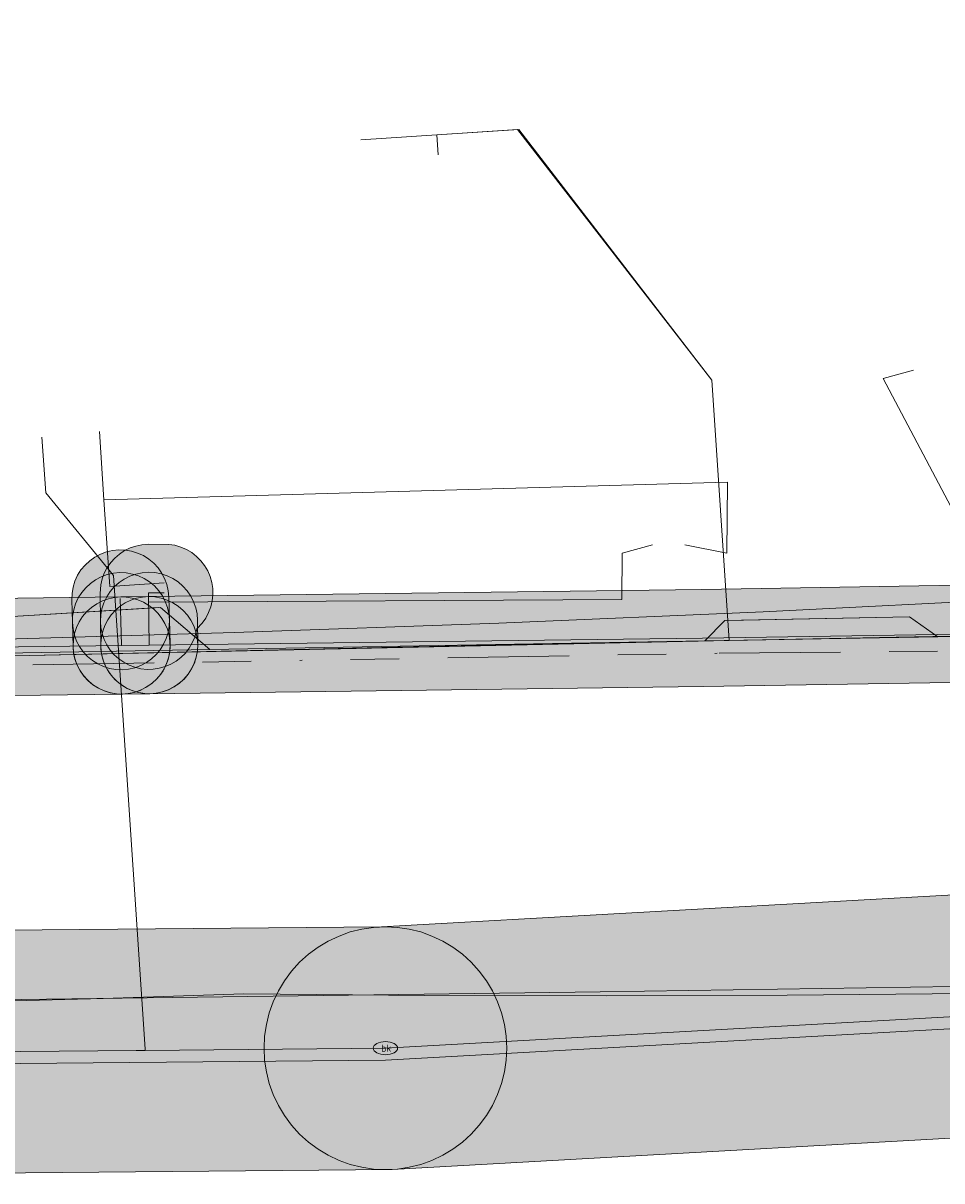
# Model space of a CAD drawing. Header units: metres. Extents: x 191553 to 192958, y 309510 to 310004.
# Tile 2 of 52: x 191599 to 191637, y 309593 to 309640. Entities that reach past the tile are written whole.
import ezdxf
from ezdxf.enums import TextEntityAlignment as Align
from ezdxf.lldxf.tags import DXFTag

# ---------------------------------------------------------------- set-up
doc = ezdxf.new("R2010")
doc.units = ezdxf.units.M
doc.linetypes.add('RI-OVERIG', pattern=[17, 5, -2, 2, -2, 0, -2, 2, -2])
doc.layers.get('0').update_dxf_attribs({"lineweight": 18})
for name, color, linetype, lineweight in [('B-WE-KL-DATA_COAXKABEL_10_ZIGGO BV-G', 90, 'KL-DATA-N', 18), ('B-WE-KL-DATA_KABELBED_KPN BV-G', 90, 'Continuous', 18), ('B-WE-KL-DATA_KABELBED_ZIGGO BV-G', 90, 'Continuous', 18), ('B-WE-KL-DATA_NV WATERLEIDINGMAATSCHAPPIJ LIMBURG-G', 90, 'KL-DATA-N', 18), ('B-WE-KL-ET_LS_ENEXIS NETBEHEER BV-G', 190, 'KL-LS-N', 18), ('B-WE-KL-ET_LS_KABELBED_ENEXIS NETBEHEER BV-G', 190, 'Continuous', 18), ('B-WE-KL-ET_MS_ENEXIS NETBEHEER BV-G', 130, 'KL-MS-N', 18), ('B-WE-KL-GAS_HD_STAAL_100_ENEXIS NETBEHEER BV-G', 30, 'KL-GAS-HD-N', 18), ('B-WE-KL-GAS_HD_STAAL_30_ENEXIS NETBEHEER BV-G', 30, 'KL-GAS-HD-N', 18), ('B-WE-KL-GAS_LD_STAAL_60_ENEXIS NETBEHEER BV-G', 50, 'KL-GAS-LD-N', 18), ('B-WE-KL-WATER_33_NV WATERLEIDINGMAATSCHAPPIJ LIMBURG-G', 170, 'KL-WATER-N', 18), ('B-WE-KL-WATER_400_NV WATERLEIDINGMAATSCHAPPIJ LIMBURG-G', 170, 'KL-WATER-N', 18), ('B-WE-KL-WATER_50_NV WATERLEIDINGMAATSCHAPPIJ LIMBURG-G', 170, 'KL-WATER-N', 18), ('B-WE-KL-WATER_NV WATERLEIDINGMAATSCHAPPIJ LIMBURG-G', 170, 'KL-WATER-N', 18), ('B-WE-KL-WATER_NV WATERLEIDINGMAATSCHAPPIJ LIMBURG-S', 170, 'Continuous', 18), ('B-WE-RI-VRIJVERVAL_BETON_300_GEMEENTE GULPEN   WITTEM-G', 210, 'RI-OVERIG', 18), ('V-WE-KL-ET_MS_KABELBED_ENEXIS NETBEHEER BV-G', 130, 'CONTINUOUS-V', 18)]:
    doc.layers.add(name, color=color, linetype=linetype, lineweight=lineweight)
doc.layers.add('B-WE-OG-INFO_EIS VOORZORGSMAATREGEL_ENEXIS NETBEHEER BV-GV', color=7, linetype='Continuous', lineweight=18, true_color=0xfa194b)
doc.layers.add('B-WE-OG-INFO_EIS VOORZORGSMAATREGEL_NV WATERLEIDINGMAATSCHAPPIJ LIMBURG-GV', color=7, linetype='Continuous', lineweight=18, true_color=0xfa194b)
doc.layers.add('B-WE-OG-INFO_EIS VOORZORGSMAATREGEL_ENEXIS NETBEHEER BV-V', color=7, linetype='Continuous', lineweight=18, true_color=0xfa194b, transparency=0.8)
doc.layers.add('B-WE-OG-INFO_EIS VOORZORGSMAATREGEL_NV WATERLEIDINGMAATSCHAPPIJ LIMBURG-V', color=7, linetype='Continuous', lineweight=18, true_color=0xfa194b, transparency=0.8)
doc.styles.add('NLCS-ISO', font='NLCS-ISO.ttf')
doc.styles.get("Standard").update_dxf_attribs({"font": 'arial.ttf'})
doc.linetypes.add('CONTINUOUS-V', pattern='A,3.5,[24,NLCS.SHX,S=0.5,R=0,X=0,Y=0],3.5', length=7)
tags = doc.linetypes.add('KL-DATA-N', pattern='A,4,-1,[101,NLCS.SHX,S=0.5,R=0,X=0,Y=0],-1,4,-1,["D",Standard,S=1,R=0,X=-0.25,Y=-0.5],-1.5', length=12.5).pattern_tags.tags
tags[18] = DXFTag(74, 10)
tags = doc.linetypes.add('KL-GAS-HD-N', pattern='A,4,-1,[69,NLCS.SHX,S=0.5,R=0,X=0,Y=0],-1,4,-1,["H",Standard,S=1,R=0,X=0,Y=-0.5],-2', length=13).pattern_tags.tags
tags[18] = DXFTag(74, 10)
tags = doc.linetypes.add('KL-GAS-LD-N', pattern='A,4,-1,[69,NLCS.SHX,S=0.5,R=0,X=0,Y=0],-1,4,-1,["L",Standard,S=1,R=0,X=0.25,Y=-0.5],-2', length=13).pattern_tags.tags
tags[18] = DXFTag(74, 10)
tags = doc.linetypes.add('KL-LS-N', pattern='A,4,-1,[103,NLCS.SHX,S=0.75,R=0,X=0,Y=0],-1,4,-1,["L",Standard,S=1,R=0,X=0,Y=-0.5],-2', length=13).pattern_tags.tags
tags[18] = DXFTag(74, 10)
tags = doc.linetypes.add('KL-MS-N', pattern='A,4,-1,[103,NLCS.SHX,S=0.75,R=0,X=0,Y=0],-1,4,-1,["M",Standard,S=1,R=0,X=0,Y=-0.5],-2', length=13).pattern_tags.tags
tags[18] = DXFTag(74, 10)
doc.linetypes.add('KL-WATER-N', pattern='A,7,-0.5,[168,NLCS.SHX,S=0.75,R=0,X=0.75,Y=0],-2', length=9.5)

# ---------------------------------------------------------------- blocks, each defined once
blk = doc.blocks.new('SKL-WATER_BRANDKRAAN_BRANDPUT-SO')
at = {"color": 0, "linetype": 'ByBlock', "lineweight": 18}
blk.add_ellipse((0, 0), major_axis=(2.5, 0), ratio=0.54, dxfattribs=at)
at = {"color": 0, "linetype": 'ByBlock', "lineweight": 18, "style": 'NLCS-ISO'}
blk.add_text('bk', height=1.5, dxfattribs=at).set_placement((0.16, 0), align=Align.MIDDLE_CENTER)

msp = doc.modelspace()

# ---------------------------------------------------------------- hatches: boundary and pattern name
at = {"layer": 'B-WE-OG-INFO_EIS VOORZORGSMAATREGEL_ENEXIS NETBEHEER BV-V'}
for points in [[(191604.594, 309613.849), (191604.844, 309613.886), (191605.087, 309613.955), (191605.321, 309614.055), (191605.538, 309614.182), (191605.739, 309614.336), (191605.919, 309614.515), (191606.073, 309614.714), (191606.203, 309614.933), (191606.303, 309615.165), (191606.39, 309615.517), (191606.615, 309615.75), (191606.76, 309615.957), (191606.877, 309616.179), (191606.965, 309616.416), (191607.024, 309616.664), (191607.05, 309616.914), (191607.045, 309617.167), (191607.007, 309617.418), (191606.939, 309617.66), (191606.841, 309617.893), (191606.713, 309618.113), (191606.559, 309618.313), (191606.382, 309618.492), (191606.182, 309618.648), (191605.965, 309618.777), (191605.732, 309618.879), (191605.49, 309618.95), (191605.241, 309618.989), (191604.385, 309618.991), (191604.132, 309618.972), (191603.884, 309618.922), (191603.644, 309618.84), (191603.418, 309618.73), (191603.207, 309618.591), (191603.014, 309618.427), (191602.843, 309618.239), (191602.699, 309618.032), (191602.581, 309617.808), (191602.493, 309617.573), (191602.434, 309617.327), (191602.406, 309616.964), (191602.421, 309615.815), (191602.441, 309615.564), (191602.492, 309615.315), (191602.573, 309615.077), (191602.684, 309614.85), (191602.824, 309614.637), (191602.988, 309614.446), (191603.176, 309614.276), (191603.383, 309614.132), (191603.608, 309614.014), (191603.844, 309613.926), (191604.091, 309613.869), (191604.342, 309613.843)], [(191603.322, 309613.826), (191603.582, 309613.85), (191603.836, 309613.908), (191604.083, 309613.999), (191604.313, 309614.121), (191604.527, 309614.273), (191604.719, 309614.451), (191604.886, 309614.652), (191605.025, 309614.873), (191605.134, 309615.112), (191605.211, 309615.36), (191605.255, 309615.618), (191605.265, 309615.88), (191605.239, 309616.82), (191605.215, 309617.081), (191605.157, 309617.335), (191605.066, 309617.582), (191604.943, 309617.813), (191604.793, 309618.025), (191604.614, 309618.218), (191604.413, 309618.385), (191604.192, 309618.524), (191603.953, 309618.633), (191603.705, 309618.71), (191603.447, 309618.754), (191603.185, 309618.764), (191602.924, 309618.74), (191602.67, 309618.682), (191602.423, 309618.591), (191602.192, 309618.468), (191601.98, 309618.318), (191601.787, 309618.139), (191601.62, 309617.938), (191601.481, 309617.717), (191601.372, 309617.478), (191601.295, 309617.23), (191601.251, 309616.972), (191601.241, 309616.71), (191601.267, 309615.77), (191601.291, 309615.509), (191601.349, 309615.255), (191601.44, 309615.008), (191601.563, 309614.777), (191601.713, 309614.565), (191601.892, 309614.372), (191602.092, 309614.206), (191602.315, 309614.066), (191602.553, 309613.957), (191602.801, 309613.88), (191603.061, 309613.836), (191603.321, 309613.826)], [(191603.342, 309612.826), (191603.602, 309612.849), (191603.857, 309612.907), (191604.102, 309612.997), (191604.335, 309613.119), (191604.548, 309613.27), (191604.741, 309613.447), (191604.908, 309613.648), (191605.047, 309613.868), (191605.158, 309614.107), (191605.235, 309614.355), (191605.28, 309614.613), (191605.29, 309614.875), (191605.265, 309615.875), (191605.242, 309616.136), (191605.184, 309616.391), (191605.094, 309616.636), (191604.972, 309616.869), (191604.821, 309617.082), (191604.644, 309617.275), (191604.443, 309617.442), (191604.222, 309617.582), (191603.984, 309617.692), (191603.736, 309617.769), (191603.477, 309617.814), (191603.217, 309617.824), (191602.955, 309617.801), (191602.7, 309617.743), (191602.455, 309617.653), (191602.223, 309617.531), (191602.009, 309617.38), (191601.817, 309617.203), (191601.649, 309617.002), (191601.51, 309616.782), (191601.4, 309616.543), (191601.322, 309616.295), (191601.277, 309616.037), (191601.267, 309615.775), (191601.292, 309614.775), (191601.315, 309614.514), (191601.373, 309614.259), (191601.463, 309614.014), (191601.585, 309613.782), (191601.736, 309613.568), (191601.913, 309613.375), (191602.114, 309613.208), (191602.335, 309613.068), (191602.573, 309612.959), (191602.821, 309612.881), (191603.08, 309612.836), (191603.34, 309612.826)], [(191604.455, 309612.84), (191604.715, 309612.86), (191604.97, 309612.914), (191605.217, 309613.001), (191605.45, 309613.119), (191605.666, 309613.266), (191605.862, 309613.442), (191606.032, 309613.64), (191606.175, 309613.859), (191606.288, 309614.096), (191606.369, 309614.343), (191606.418, 309614.6), (191606.432, 309614.862), (191606.421, 309615.863), (191606.401, 309616.124), (191606.347, 309616.379), (191606.261, 309616.626), (191606.142, 309616.861), (191605.994, 309617.076), (191605.819, 309617.271), (191605.622, 309617.441), (191605.403, 309617.584), (191605.165, 309617.697), (191604.918, 309617.778), (191604.66, 309617.827), (191604.4, 309617.841), (191604.138, 309617.821), (191603.883, 309617.767), (191603.636, 309617.681), (191603.403, 309617.562), (191603.187, 309617.415), (191602.991, 309617.239), (191602.821, 309617.042), (191602.678, 309616.823), (191602.565, 309616.585), (191602.484, 309616.338), (191602.436, 309616.081), (191602.421, 309615.819), (191602.432, 309614.818), (191602.452, 309614.557), (191602.506, 309614.302), (191602.593, 309614.055), (191602.711, 309613.821), (191602.859, 309613.605), (191603.034, 309613.41), (191603.232, 309613.24), (191603.451, 309613.097), (191603.688, 309612.984), (191603.935, 309612.903), (191604.193, 309612.854), (191604.453, 309612.84)], [(191627.247, 309613.131), (191646.772, 309613.458), (191647.024, 309613.478), (191647.273, 309613.531), (191647.512, 309613.613), (191647.737, 309613.725), (191647.949, 309613.865), (191648.14, 309614.031), (191648.309, 309614.219), (191648.452, 309614.426), (191648.569, 309614.65), (191648.656, 309614.889), (191648.713, 309615.134), (191648.738, 309615.386), (191648.731, 309615.64), (191648.692, 309615.889), (191648.622, 309616.132), (191648.522, 309616.363), (191648.393, 309616.582), (191648.238, 309616.782), (191648.06, 309616.96), (191647.859, 309617.115), (191647.641, 309617.243), (191647.409, 309617.342), (191647.165, 309617.412), (191646.915, 309617.45), (191646.706, 309617.458), (191627.197, 309617.131), (191604.407, 309616.84), (191604.154, 309616.821), (191603.906, 309616.77), (191603.668, 309616.688), (191603.44, 309616.577), (191603.229, 309616.438), (191603.038, 309616.274), (191602.867, 309616.085), (191602.723, 309615.879), (191602.605, 309615.654), (191602.518, 309615.418), (191602.46, 309615.172), (191602.434, 309614.919), (191602.44, 309614.666), (191602.478, 309614.416), (191602.546, 309614.174), (191602.646, 309613.941), (191602.773, 309613.723), (191602.928, 309613.522), (191603.106, 309613.343), (191603.305, 309613.188), (191603.523, 309613.059), (191603.755, 309612.958), (191603.997, 309612.888), (191604.247, 309612.849), (191604.458, 309612.84)], [(191565.56, 309612.032), (191565.21, 309616.019), (191568.683, 309616.184), (191584.14, 309616.581), (191603.266, 309616.825), (191603.475, 309616.816), (191603.725, 309616.777), (191603.968, 309616.707), (191604.201, 309616.606), (191604.419, 309616.477), (191604.617, 309616.322), (191604.796, 309616.142), (191604.95, 309615.942), (191605.077, 309615.724), (191605.177, 309615.491), (191605.246, 309615.249), (191605.284, 309614.997), (191605.289, 309614.745), (191605.264, 309614.494), (191605.206, 309614.247), (191605.118, 309614.011), (191605, 309613.786), (191604.856, 309613.58), (191604.685, 309613.391), (191604.494, 309613.228), (191604.283, 309613.089), (191604.055, 309612.977), (191603.817, 309612.895), (191603.568, 309612.844), (191603.317, 309612.825), (191584.206, 309612.581), (191568.807, 309612.186)], [(191604.458, 309612.84), (191604.72, 309612.861), (191604.974, 309612.915), (191605.221, 309613.002), (191605.455, 309613.122), (191605.67, 309613.269), (191605.864, 309613.444), (191606.035, 309613.644), (191606.177, 309613.863), (191606.289, 309614.098), (191606.371, 309614.348), (191606.418, 309614.606), (191606.432, 309614.866), (191606.411, 309615.128), (191606.357, 309615.382), (191606.27, 309615.629), (191606.15, 309615.863), (191606.003, 309616.078), (191605.828, 309616.272), (191605.628, 309616.443), (191605.409, 309616.585), (191605.174, 309616.697), (191604.924, 309616.779), (191604.666, 309616.826), (191604.406, 309616.84), (191603.265, 309616.825), (191603.005, 309616.804), (191602.749, 309616.75), (191602.501, 309616.662), (191602.268, 309616.543), (191602.053, 309616.396), (191601.859, 309616.221), (191601.689, 309616.022), (191601.546, 309615.802), (191601.434, 309615.567), (191601.353, 309615.318), (191601.305, 309615.059), (191601.291, 309614.799), (191601.312, 309614.537), (191601.366, 309614.283), (191601.453, 309614.036), (191601.573, 309613.802), (191601.72, 309613.587), (191601.895, 309613.393), (191602.094, 309613.223), (191602.314, 309613.08), (191602.549, 309612.968), (191602.799, 309612.886), (191603.057, 309612.839), (191603.317, 309612.825)]]:
    msp.add_hatch(color=256, dxfattribs=at).paths.add_polyline_path(points)
at = {"layer": 'B-WE-OG-INFO_EIS VOORZORGSMAATREGEL_NV WATERLEIDINGMAATSCHAPPIJ LIMBURG-V'}
for points in [[(191567.25, 309592.779), (191566.374, 309602.754), (191568.956, 309602.839), (191614, 309603.241), (191644.929, 309604.965), (191670.378, 309607.326), (191720.728, 309611.521), (191742.862, 309614.386), (191752.072, 309615.903), (191761.273, 309617.886), (191769.874, 309619.591), (191783.331, 309621.691), (191783.854, 309621.745), (191784.488, 309621.736), (191785.112, 309621.648), (191785.723, 309621.481), (191786.307, 309621.238), (191786.856, 309620.924), (191787.359, 309620.544), (191787.812, 309620.103), (191788.206, 309619.606), (191788.532, 309619.067), (191788.789, 309618.489), (191788.971, 309617.883), (191789.075, 309617.259), (191789.099, 309616.629), (191789.044, 309615.999), (191788.909, 309615.38), (191788.698, 309614.785), (191788.414, 309614.221), (191788.059, 309613.696), (191787.643, 309613.222), (191787.169, 309612.802), (191786.647, 309612.448), (191786.083, 309612.161), (191785.487, 309611.947), (191784.871, 309611.811), (191771.715, 309609.761), (191763.343, 309608.102), (191754.057, 309606.101), (191744.407, 309604.505), (191721.896, 309601.589), (191671.221, 309597.361), (191645.76, 309594.999), (191614.439, 309593.25), (191569.109, 309592.84)], [(191619.161, 309598.242), (191619.137, 309598.732), (191619.065, 309599.217), (191618.946, 309599.693), (191618.78, 309600.155), (191618.571, 309600.599), (191618.318, 309601.02), (191618.026, 309601.414), (191617.697, 309601.778), (191617.333, 309602.107), (191616.939, 309602.399), (191616.518, 309602.652), (191616.074, 309602.861), (191615.612, 309603.027), (191615.136, 309603.146), (191614.651, 309603.218), (191614.161, 309603.242), (191613.671, 309603.218), (191613.186, 309603.146), (191612.71, 309603.027), (191612.248, 309602.861), (191611.804, 309602.652), (191611.383, 309602.399), (191610.989, 309602.107), (191610.625, 309601.778), (191610.296, 309601.414), (191610.004, 309601.02), (191609.751, 309600.599), (191609.542, 309600.155), (191609.376, 309599.693), (191609.257, 309599.217), (191609.185, 309598.732), (191609.161, 309598.242), (191609.185, 309597.752), (191609.257, 309597.267), (191609.376, 309596.791), (191609.542, 309596.329), (191609.751, 309595.885), (191610.004, 309595.464), (191610.296, 309595.07), (191610.625, 309594.706), (191610.989, 309594.377), (191611.383, 309594.085), (191611.804, 309593.832), (191612.248, 309593.623), (191612.71, 309593.457), (191613.186, 309593.338), (191613.671, 309593.266), (191614.161, 309593.242), (191614.651, 309593.266), (191615.136, 309593.338), (191615.612, 309593.457), (191616.074, 309593.623), (191616.518, 309593.832), (191616.939, 309594.085), (191617.333, 309594.377), (191617.697, 309594.706), (191618.026, 309595.07), (191618.318, 309595.464), (191618.571, 309595.885), (191618.78, 309596.329), (191618.946, 309596.791), (191619.065, 309597.267), (191619.137, 309597.752)]]:
    msp.add_hatch(color=256, dxfattribs=at).paths.add_polyline_path(points)

# ---------------------------------------------------------------- linework, layer by layer
at = {"layer": 'B-WE-KL-DATA_COAXKABEL_10_ZIGGO BV-G', "flags": 128}
for points in [[(191627.606, 309625.753), (191619.658, 309636.074), (191616.283, 309635.85)], [(191655.527, 309615.525), (191648.799, 309615.414), (191642.021, 309615.295), (191635.195, 309615.169), (191628.319, 309615.036), (191621.191, 309614.891), (191614.012, 309614.737), (191606.783, 309614.576), (191599.503, 309614.407)]]:
    msp.add_lwpolyline(points, dxfattribs=at)
at = {"layer": 'B-WE-KL-DATA_KABELBED_KPN BV-G', "flags": 128}
for points in [[(191606.922, 309614.655), (191604.893, 309616.396), (191598.801, 309616.012), (191597.666, 309614.491)], [(191598.801, 309616.012), (191604.801, 309616.39)], [(191627.318, 309615.017), (191628.145, 309615.857), (191635.744, 309616.005), (191636.919, 309615.187)], [(191635.744, 309616.005), (191628.219, 309615.858)], [(191606.921, 309614.655), (191606.922, 309614.655), (191627.317, 309615.017)], [(191627.317, 309615.017), (191627.318, 309615.017), (191636.918, 309615.187)], [(191636.918, 309615.187), (191636.919, 309615.187), (191647.962, 309615.384)], [(191597.665, 309614.491), (191597.666, 309614.491), (191606.921, 309614.655)]]:
    msp.add_lwpolyline(points, dxfattribs=at)
at = {"layer": 'B-WE-KL-DATA_KABELBED_ZIGGO BV-G', "flags": 128}
for points in [[(191616.283, 309635.85), (191619.603, 309636.07)], [(191619.603, 309636.07), (191627.606, 309625.753), (191628.319, 309615.036)], [(191613.141, 309635.642), (191616.283, 309635.85)], [(191616.337, 309635.036), (191616.283, 309635.85)], [(191628.319, 309615.036), (191655.527, 309615.525), (191674.341, 309616.184)], [(191584.179, 309614.382), (191599.503, 309614.407), (191628.319, 309615.036)]]:
    msp.add_lwpolyline(points, dxfattribs=at)
at = {"layer": 'B-WE-KL-DATA_NV WATERLEIDINGMAATSCHAPPIJ LIMBURG-G', "flags": 128}
msp.add_lwpolyline([(191793.197, 309618.654), (191793.214, 309618.555), (191789.981, 309618.003), (191787.736, 309616.172), (191785.613, 309616.48), (191770.946, 309614.196), (191753.085, 309610.496), (191743.658, 309608.943), (191721.297, 309606.05), (191645.327, 309599.479), (191614.165, 309597.742), (191569.017, 309597.339), (191566.856, 309597.268)], dxfattribs=at)
at = {"layer": 'B-WE-KL-ET_LS_ENEXIS NETBEHEER BV-G', "flags": 128}
for points in [[(191646.647, 309618.86), (191638.343, 309618.86), (191634.662, 309625.813), (191635.909, 309626.159)], [(191602.558, 309620.829), (191628.245, 309621.552), (191628.225, 309618.625), (191626.493, 309618.971)], [(191604.411, 309616.613), (191623.903, 309616.716), (191623.914, 309618.625), (191625.161, 309618.971)]]:
    msp.add_lwpolyline(points, dxfattribs=at)
at = {"layer": 'B-WE-KL-ET_LS_KABELBED_ENEXIS NETBEHEER BV-G', "flags": 128}
msp.add_lwpolyline([(191637.609, 309600.789), (191622.999, 309600.564), (191584.636, 309600.061)], dxfattribs=at)
at = {"layer": 'B-WE-KL-ET_MS_ENEXIS NETBEHEER BV-G', "flags": 128}
msp.add_lwpolyline([(191566.652, 309599.583), (191570.287, 309599.76), (191574.001, 309599.883), (191577.717, 309599.95), (191581.432, 309599.961), (191585.148, 309599.914), (191590.942, 309600.005), (191596.736, 309600.131), (191602.529, 309600.292), (191608.321, 309600.487), (191615.785, 309600.414), (191623.25, 309600.391), (191630.714, 309600.42), (191638.178, 309600.5)], dxfattribs=at)
at = {"layer": 'B-WE-KL-GAS_HD_STAAL_100_ENEXIS NETBEHEER BV-G', "flags": 128}
for points in [[(191604.432, 309614.84), (191627.222, 309615.131), (191636.892, 309615.283), (191646.739, 309615.458)], [(191565.385, 309614.026), (191568.734, 309614.185), (191584.166, 309614.581), (191603.291, 309614.825)], [(191603.291, 309614.825), (191604.432, 309614.84)]]:
    msp.add_lwpolyline(points, dxfattribs=at)
at = {"layer": 'B-WE-KL-GAS_HD_STAAL_30_ENEXIS NETBEHEER BV-G', "flags": 128}
for points in [[(191604.421, 309615.841), (191604.406, 309616.991), (191605.052, 309616.998)], [(191603.266, 309615.825), (191603.24, 309616.765)], [(191603.291, 309614.825), (191603.266, 309615.825)], [(191604.432, 309614.84), (191604.421, 309615.841)]]:
    msp.add_lwpolyline(points, dxfattribs=at)
at = {"layer": 'B-WE-KL-GAS_LD_STAAL_60_ENEXIS NETBEHEER BV-G', "flags": 128}
msp.add_lwpolyline([(191605.047, 309617.403), (191602.802, 309617.251), (191602.558, 309620.829), (191602.377, 309623.634)], dxfattribs=at)
at = {"layer": 'B-WE-KL-WATER_33_NV WATERLEIDINGMAATSCHAPPIJ LIMBURG-G', "flags": 128}
msp.add_lwpolyline([(191600.166, 309621.111), (191600.012, 309623.406)], dxfattribs=at)
at = {"layer": 'B-WE-KL-WATER_400_NV WATERLEIDINGMAATSCHAPPIJ LIMBURG-G', "flags": 128}
msp.add_lwpolyline([(191784.101, 309616.751), (191770.845, 309614.686), (191762.326, 309612.998), (191753.004, 309610.989), (191743.594, 309609.439), (191721.254, 309606.548), (191702.594, 309604.971), (191672.612, 309602.493), (191670.793, 309602.343), (191669.919, 309602.262), (191665.654, 309601.866), (191661.359, 309601.468), (191645.299, 309599.978), (191614.161, 309598.242), (191604.261, 309598.153), (191603.898, 309598.15), (191569.001, 309597.839), (191566.812, 309597.767)], dxfattribs=at)
at = {"layer": 'B-WE-KL-WATER_50_NV WATERLEIDINGMAATSCHAPPIJ LIMBURG-G', "flags": 128}
msp.add_lwpolyline([(191602.959, 309617.711), (191600.166, 309621.111)], dxfattribs=at)
at = {"layer": 'B-WE-KL-WATER_NV WATERLEIDINGMAATSCHAPPIJ LIMBURG-G', "flags": 128}
msp.add_lwpolyline([(191604.261, 309598.153), (191604.258, 309598.203), (191602.959, 309617.711)], dxfattribs=at)
at = {"layer": 'B-WE-OG-INFO_EIS VOORZORGSMAATREGEL_ENEXIS NETBEHEER BV-GV', "flags": 128}
for points in [[(191604.594, 309613.849), (191604.844, 309613.886), (191605.087, 309613.955), (191605.321, 309614.055), (191605.538, 309614.182), (191605.739, 309614.336), (191605.919, 309614.515), (191606.073, 309614.714), (191606.203, 309614.933), (191606.303, 309615.165), (191606.39, 309615.517), (191606.615, 309615.75), (191606.76, 309615.957), (191606.877, 309616.179), (191606.965, 309616.416), (191607.024, 309616.664), (191607.05, 309616.914), (191607.045, 309617.167), (191607.007, 309617.418), (191606.939, 309617.66), (191606.841, 309617.893), (191606.713, 309618.113), (191606.559, 309618.313), (191606.382, 309618.492), (191606.182, 309618.648), (191605.965, 309618.777), (191605.732, 309618.879), (191605.49, 309618.95), (191605.241, 309618.989), (191604.385, 309618.991), (191604.132, 309618.972), (191603.884, 309618.922), (191603.644, 309618.84), (191603.418, 309618.73), (191603.207, 309618.591), (191603.014, 309618.427), (191602.843, 309618.239), (191602.699, 309618.032), (191602.581, 309617.808), (191602.493, 309617.573), (191602.434, 309617.327), (191602.406, 309616.964), (191602.421, 309615.815), (191602.441, 309615.564), (191602.492, 309615.315), (191602.573, 309615.077), (191602.684, 309614.85), (191602.824, 309614.637), (191602.988, 309614.446), (191603.176, 309614.276), (191603.383, 309614.132), (191603.608, 309614.014), (191603.844, 309613.926), (191604.091, 309613.869), (191604.342, 309613.843)], [(191603.322, 309613.826), (191603.582, 309613.85), (191603.836, 309613.908), (191604.083, 309613.999), (191604.313, 309614.121), (191604.527, 309614.273), (191604.719, 309614.451), (191604.886, 309614.652), (191605.025, 309614.873), (191605.134, 309615.112), (191605.211, 309615.36), (191605.255, 309615.618), (191605.265, 309615.88), (191605.239, 309616.82), (191605.215, 309617.081), (191605.157, 309617.335), (191605.066, 309617.582), (191604.943, 309617.813), (191604.793, 309618.025), (191604.614, 309618.218), (191604.413, 309618.385), (191604.192, 309618.524), (191603.953, 309618.633), (191603.705, 309618.71), (191603.447, 309618.754), (191603.185, 309618.764), (191602.924, 309618.74), (191602.67, 309618.682), (191602.423, 309618.591), (191602.192, 309618.468), (191601.98, 309618.318), (191601.787, 309618.139), (191601.62, 309617.938), (191601.481, 309617.717), (191601.372, 309617.478), (191601.295, 309617.23), (191601.251, 309616.972), (191601.241, 309616.71), (191601.267, 309615.77), (191601.291, 309615.509), (191601.349, 309615.255), (191601.44, 309615.008), (191601.563, 309614.777), (191601.713, 309614.565), (191601.892, 309614.372), (191602.092, 309614.206), (191602.315, 309614.066), (191602.553, 309613.957), (191602.801, 309613.88), (191603.061, 309613.836), (191603.321, 309613.826)], [(191603.342, 309612.826), (191603.602, 309612.849), (191603.857, 309612.907), (191604.102, 309612.997), (191604.335, 309613.119), (191604.548, 309613.27), (191604.741, 309613.447), (191604.908, 309613.648), (191605.047, 309613.868), (191605.158, 309614.107), (191605.235, 309614.355), (191605.28, 309614.613), (191605.29, 309614.875), (191605.265, 309615.875), (191605.242, 309616.136), (191605.184, 309616.391), (191605.094, 309616.636), (191604.972, 309616.869), (191604.821, 309617.082), (191604.644, 309617.275), (191604.443, 309617.442), (191604.222, 309617.582), (191603.984, 309617.692), (191603.736, 309617.769), (191603.477, 309617.814), (191603.217, 309617.824), (191602.955, 309617.801), (191602.7, 309617.743), (191602.455, 309617.653), (191602.223, 309617.531), (191602.009, 309617.38), (191601.817, 309617.203), (191601.649, 309617.002), (191601.51, 309616.782), (191601.4, 309616.543), (191601.322, 309616.295), (191601.277, 309616.037), (191601.267, 309615.775), (191601.292, 309614.775), (191601.315, 309614.514), (191601.373, 309614.259), (191601.463, 309614.014), (191601.585, 309613.782), (191601.736, 309613.568), (191601.913, 309613.375), (191602.114, 309613.208), (191602.335, 309613.068), (191602.573, 309612.959), (191602.821, 309612.881), (191603.08, 309612.836), (191603.34, 309612.826)], [(191604.455, 309612.84), (191604.715, 309612.86), (191604.97, 309612.914), (191605.217, 309613.001), (191605.45, 309613.119), (191605.666, 309613.266), (191605.862, 309613.442), (191606.032, 309613.64), (191606.175, 309613.859), (191606.288, 309614.096), (191606.369, 309614.343), (191606.418, 309614.6), (191606.432, 309614.862), (191606.421, 309615.863), (191606.401, 309616.124), (191606.347, 309616.379), (191606.261, 309616.626), (191606.142, 309616.861), (191605.994, 309617.076), (191605.819, 309617.271), (191605.622, 309617.441), (191605.403, 309617.584), (191605.165, 309617.697), (191604.918, 309617.778), (191604.66, 309617.827), (191604.4, 309617.841), (191604.138, 309617.821), (191603.883, 309617.767), (191603.636, 309617.681), (191603.403, 309617.562), (191603.187, 309617.415), (191602.991, 309617.239), (191602.821, 309617.042), (191602.678, 309616.823), (191602.565, 309616.585), (191602.484, 309616.338), (191602.436, 309616.081), (191602.421, 309615.819), (191602.432, 309614.818), (191602.452, 309614.557), (191602.506, 309614.302), (191602.593, 309614.055), (191602.711, 309613.821), (191602.859, 309613.605), (191603.034, 309613.41), (191603.232, 309613.24), (191603.451, 309613.097), (191603.688, 309612.984), (191603.935, 309612.903), (191604.193, 309612.854), (191604.453, 309612.84)], [(191604.458, 309612.84), (191604.72, 309612.861), (191604.974, 309612.915), (191605.221, 309613.002), (191605.455, 309613.122), (191605.67, 309613.269), (191605.864, 309613.444), (191606.035, 309613.644), (191606.177, 309613.863), (191606.289, 309614.098), (191606.371, 309614.348), (191606.418, 309614.606), (191606.432, 309614.866), (191606.411, 309615.128), (191606.357, 309615.382), (191606.27, 309615.629), (191606.15, 309615.863), (191606.003, 309616.078), (191605.828, 309616.272), (191605.628, 309616.443), (191605.409, 309616.585), (191605.174, 309616.697), (191604.924, 309616.779), (191604.666, 309616.826), (191604.406, 309616.84), (191603.265, 309616.825), (191603.005, 309616.804), (191602.749, 309616.75), (191602.501, 309616.662), (191602.268, 309616.543), (191602.053, 309616.396), (191601.859, 309616.221), (191601.689, 309616.022), (191601.546, 309615.802), (191601.434, 309615.567), (191601.353, 309615.318), (191601.305, 309615.059), (191601.291, 309614.799), (191601.312, 309614.537), (191601.366, 309614.283), (191601.453, 309614.036), (191601.573, 309613.802), (191601.72, 309613.587), (191601.895, 309613.393), (191602.094, 309613.223), (191602.314, 309613.08), (191602.549, 309612.968), (191602.799, 309612.886), (191603.057, 309612.839), (191603.317, 309612.825)]]:
    msp.add_lwpolyline(points, close=True, dxfattribs=at)
for points in [[(191646.706, 309617.458), (191627.197, 309617.131), (191604.407, 309616.84), (191604.154, 309616.821), (191603.906, 309616.77), (191603.668, 309616.688), (191603.44, 309616.577), (191603.229, 309616.438), (191603.038, 309616.274), (191602.867, 309616.085), (191602.723, 309615.879), (191602.605, 309615.654), (191602.518, 309615.418), (191602.46, 309615.172), (191602.434, 309614.919), (191602.44, 309614.666), (191602.478, 309614.416), (191602.546, 309614.174), (191602.646, 309613.941), (191602.773, 309613.723), (191602.928, 309613.522), (191603.106, 309613.343), (191603.305, 309613.188), (191603.523, 309613.059), (191603.755, 309612.958), (191603.997, 309612.888), (191604.247, 309612.849), (191604.458, 309612.84), (191627.247, 309613.131), (191646.772, 309613.458)], [(191584.14, 309616.581), (191603.266, 309616.825), (191603.475, 309616.816), (191603.725, 309616.777), (191603.968, 309616.707), (191604.201, 309616.606), (191604.419, 309616.477), (191604.617, 309616.322), (191604.796, 309616.142), (191604.95, 309615.942), (191605.077, 309615.724), (191605.177, 309615.491), (191605.246, 309615.249), (191605.284, 309614.997), (191605.289, 309614.745), (191605.264, 309614.494), (191605.206, 309614.247), (191605.118, 309614.011), (191605, 309613.786), (191604.856, 309613.58), (191604.685, 309613.391), (191604.494, 309613.228), (191604.283, 309613.089), (191604.055, 309612.977), (191603.817, 309612.895), (191603.568, 309612.844), (191603.317, 309612.825), (191584.206, 309612.581)]]:
    msp.add_lwpolyline(points, dxfattribs=at)
at = {"layer": 'B-WE-OG-INFO_EIS VOORZORGSMAATREGEL_NV WATERLEIDINGMAATSCHAPPIJ LIMBURG-GV', "flags": 128}
msp.add_lwpolyline([(191744.407, 309604.505), (191721.896, 309601.589), (191671.221, 309597.361), (191645.76, 309594.999), (191614.439, 309593.25), (191569.109, 309592.84), (191567.25, 309592.779), (191566.374, 309602.754), (191568.956, 309602.839), (191614, 309603.241), (191644.929, 309604.965), (191670.378, 309607.326), (191720.728, 309611.521), (191742.862, 309614.386)], dxfattribs=at)
msp.add_lwpolyline([(191619.161, 309598.242), (191619.137, 309598.732), (191619.065, 309599.217), (191618.946, 309599.693), (191618.78, 309600.155), (191618.571, 309600.599), (191618.318, 309601.02), (191618.026, 309601.414), (191617.697, 309601.778), (191617.333, 309602.107), (191616.939, 309602.399), (191616.518, 309602.652), (191616.074, 309602.861), (191615.612, 309603.027), (191615.136, 309603.146), (191614.651, 309603.218), (191614.161, 309603.242), (191613.671, 309603.218), (191613.186, 309603.146), (191612.71, 309603.027), (191612.248, 309602.861), (191611.804, 309602.652), (191611.383, 309602.399), (191610.989, 309602.107), (191610.625, 309601.778), (191610.296, 309601.414), (191610.004, 309601.02), (191609.751, 309600.599), (191609.542, 309600.155), (191609.376, 309599.693), (191609.257, 309599.217), (191609.185, 309598.732), (191609.161, 309598.242), (191609.185, 309597.752), (191609.257, 309597.267), (191609.376, 309596.791), (191609.542, 309596.329), (191609.751, 309595.885), (191610.004, 309595.464), (191610.296, 309595.07), (191610.625, 309594.706), (191610.989, 309594.377), (191611.383, 309594.085), (191611.804, 309593.832), (191612.248, 309593.623), (191612.71, 309593.457), (191613.186, 309593.338), (191613.671, 309593.266), (191614.161, 309593.242), (191614.651, 309593.266), (191615.136, 309593.338), (191615.612, 309593.457), (191616.074, 309593.623), (191616.518, 309593.832), (191616.939, 309594.085), (191617.333, 309594.377), (191617.697, 309594.706), (191618.026, 309595.07), (191618.318, 309595.464), (191618.571, 309595.885), (191618.78, 309596.329), (191618.946, 309596.791), (191619.065, 309597.267), (191619.137, 309597.752)], close=True, dxfattribs=at)
at = {"layer": 'B-WE-RI-VRIJVERVAL_BETON_300_GEMEENTE GULPEN   WITTEM-G', "flags": 128}
for points in [[(191627.907, 309614.505), (191676.451, 309614.999)], [(191565.435, 309613.448), (191627.907, 309614.505)]]:
    msp.add_lwpolyline(points, dxfattribs=at)
at = {"layer": 'V-WE-KL-ET_MS_KABELBED_ENEXIS NETBEHEER BV-G', "flags": 128}
msp.add_lwpolyline([(191565.388, 309613.982), (191568.737, 309614.099), (191572.274, 309614.288), (191575.811, 309614.457), (191579.35, 309614.605), (191582.89, 309614.733), (191586.43, 309614.84), (191589.97, 309614.927), (191593.512, 309614.993), (191597.053, 309615.039), (191607.947, 309615.355), (191618.838, 309615.747), (191629.726, 309616.214), (191640.611, 309616.755), (191657.556, 309617.592), (191674.504, 309618.389), (191691.453, 309619.145), (191708.404, 309619.861), (191715.493, 309620.215), (191722.58, 309620.6), (191729.665, 309621.016), (191736.749, 309621.464), (191743.969, 309622.136), (191751.183, 309622.875), (191758.39, 309623.681), (191765.589, 309624.553), (191772.78, 309625.491), (191779.962, 309626.496), (191787.134, 309627.568), (191794.296, 309628.705), (191796.585, 309629.105), (191798.871, 309629.528), (191801.151, 309629.976), (191803.427, 309630.448), (191805.697, 309630.944), (191807.962, 309631.465), (191810.222, 309632.009), (191812.475, 309632.577), (191814.722, 309633.169), (191816.963, 309633.784), (191819.198, 309634.424), (191821.425, 309635.087), (191823.646, 309635.774), (191825.858, 309636.484), (191828.064, 309637.217), (191830.261, 309637.974), (191833.13, 309639.002), (191835.985, 309640.069), (191838.824, 309641.176), (191841.648, 309642.323), (191844.455, 309643.508), (191847.246, 309644.732), (191850.019, 309645.996), (191852.775, 309647.297), (191855.435, 309648.642), (191858.07, 309650.035), (191860.679, 309651.476)], dxfattribs=at)

# ---------------------------------------------------------------- block references
at = {"layer": 'B-WE-KL-WATER_NV WATERLEIDINGMAATSCHAPPIJ LIMBURG-S', "xscale": 0.2, "yscale": 0.2, "zscale": 0.2}
msp.add_blockref('SKL-WATER_BRANDKRAAN_BRANDPUT-SO', (191614.161, 309598.242), dxfattribs=at)

doc.saveas('drawing.dxf')
